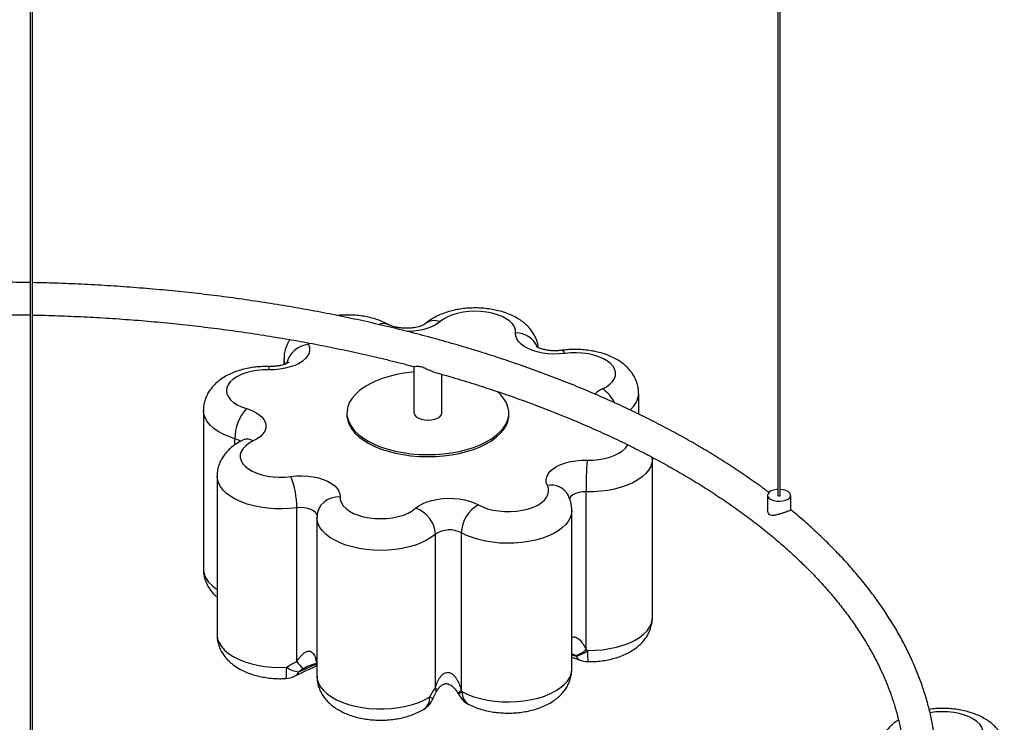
# Paper-space layout '_Trimétrica' of a CAD drawing. Header units: millimetres. Extents: x -1199 to -201, y -1196 to 140.
# Tile 6 of 7: x -690 to -264, y -832 to -528. Entities that reach past the tile are written whole.
import ezdxf

# ---------------------------------------------------------------- set-up
doc = ezdxf.new("R2010")
doc.units = ezdxf.units.MM

psp = doc.layouts.new('_Trimétrica')

# ---------------------------------------------------------------- linework, layer by layer
at = {"color": 7, "linetype": 'Continuous', "lineweight": 25}
for p, q in [((-362.26, 98.44), (-362.26, -733.86)), ((-361.26, -733.86), (-361.26, 98.44)), ((-685.6, -217.15), (-685.6, -1049.45)), ((-684.6, -1049.45), (-684.6, -217.15)), ((-575.86, -674.89), (-575.86, -677.3)), ((-519.64, -678.02), (-519.64, -698.24)), ((-507.64, -698.24), (-507.64, -681.49)), ((-422.49, -698.73), (-422.49, -689.78)), ((-610.69, -697.14), (-610.69, -765.71)), ((-548.64, -698.24), (-548.64, -699.1)), ((-478.64, -699.1), (-478.64, -698.24)), ((-416.62, -718.2), (-416.63, -717.41)), ((-416.58, -786.77), (-416.58, -718.2)), ((-604.78, -725.55), (-604.78, -794.13)), ((-445.24, -800.54), (-445.24, -732.35)), ((-366.76, -733.86), (-366.76, -740.21)), ((-356.76, -740.23), (-356.76, -733.86)), ((-570.32, -805.68), (-570.32, -739.26)), ((-451.41, -809.02), (-451.41, -740.45)), ((-561.58, -743.49), (-561.58, -812.07)), ((-561.53, -742.3), (-561.55, -743.48)), ((-510.35, -817.07), (-510.35, -750.65)), ((-499.16, -818.22), (-499.16, -750.03)), ((-451.41, -803.9), (-447.75, -805.21)), ((-563.97, -807.22), (-564.16, -807.3)), ((-500.55, -819.56), (-500.27, -820.1))]:
    psp.add_line(p, q, dxfattribs=at)
at = {"color": 8, "linetype": 'Continuous', "lineweight": 25}
for p, q in [((-565.59, -667.89), (-565.29, -668.6)), ((-597.09, -712.01), (-597.09, -709.36)), ((-449.8, -803.19), (-451.41, -802.33)), ((-451.41, -802.77), (-449.48, -803.39)), ((-569.44, -810.19), (-562.03, -806.89))]:
    psp.add_line(p, q, dxfattribs=at)
at = {"color": 7, "linetype": 'Continuous', "lineweight": 25, "flags": 128}
for points in [[(-475.7, -663.65), (-475.78, -662.32), (-476.24, -661.02), (-477.07, -659.76), (-478.25, -658.58), (-479.75, -657.5), (-481.54, -656.54), (-483.58, -655.74), (-485.84, -655.09), (-488.25, -654.62), (-490.77, -654.34), (-493.34, -654.26), (-495.91, -654.37), (-498.42, -654.67), (-500.82, -655.16), (-503.05, -655.83), (-505.07, -656.65), (-506.83, -657.62), (-508.29, -658.72)], [(-454.42, -672.49), (-456.82, -672.72), (-459.26, -672.77), (-461.69, -672.64), (-464.05, -672.33), (-466.31, -671.85), (-468.41, -671.21), (-470.31, -670.42), (-471.97, -669.5), (-473.36, -668.47), (-474.45, -667.34), (-475.21, -666.15), (-475.63, -664.91), (-475.7, -663.65)], [(-565.29, -668.6), (-564.84, -669.83), (-564.75, -671.09), (-565, -672.34), (-565.6, -673.56), (-566.53, -674.72), (-567.77, -675.8), (-569.31, -676.78), (-571.09, -677.64), (-573.1, -678.35), (-575.29, -678.91), (-577.61, -679.3), (-580.01, -679.52), (-582.45, -679.56)], [(-438.15, -687.85), (-436.39, -686.88), (-434.92, -685.79), (-433.77, -684.6), (-432.98, -683.33), (-432.56, -682.02), (-432.52, -680.7), (-432.86, -679.38), (-433.57, -678.1), (-434.63, -676.89), (-436.03, -675.78), (-437.73, -674.78), (-439.7, -673.92), (-441.89, -673.22), (-444.25, -672.7), (-446.74, -672.35), (-449.31, -672.21), (-451.88, -672.25), (-454.42, -672.49)], [(-582.45, -679.56), (-585.03, -679.6), (-587.57, -679.84), (-590.01, -680.26), (-592.3, -680.87), (-594.4, -681.64), (-596.25, -682.57), (-597.82, -683.62), (-599.07, -684.78), (-599.98, -686.02), (-600.52, -687.32), (-600.69, -688.64), (-600.48, -689.97), (-599.89, -691.26), (-598.94, -692.5), (-597.65, -693.64), (-596.04, -694.68), (-594.16, -695.59), (-592.03, -696.34)], [(-519.64, -680.48), (-520.43, -680.56), (-523.87, -681), (-527.2, -681.62), (-530.4, -682.41), (-533.42, -683.37), (-536.24, -684.48), (-538.83, -685.72), (-541.16, -687.1), (-543.2, -688.59), (-544.95, -690.18), (-546.37, -691.86), (-547.45, -693.59), (-548.19, -695.38), (-548.58, -697.2), (-548.6, -699.02), (-548.27, -700.84), (-547.58, -702.63), (-546.54, -704.38), (-545.17, -706.06), (-543.47, -707.66), (-541.47, -709.17), (-539.18, -710.56), (-536.62, -711.83), (-533.84, -712.96), (-530.84, -713.94), (-527.67, -714.75), (-524.35, -715.4), (-520.93, -715.87), (-517.43, -716.16), (-513.89, -716.26), (-510.35, -716.19), (-506.84, -715.92), (-503.4, -715.48), (-500.07, -714.86), (-496.87, -714.06), (-496.87, -714.06)], [(-496.87, -714.06), (-493.85, -713.11), (-491.03, -712), (-488.44, -710.75), (-486.11, -709.38), (-484.07, -707.88), (-482.32, -706.29), (-480.9, -704.62), (-479.82, -702.88), (-479.08, -701.1), (-478.69, -699.28), (-478.67, -697.46), (-479, -695.64), (-479.69, -693.85), (-480.73, -692.1), (-482.1, -690.42), (-483.71, -688.89)], [(-592.03, -696.34), (-590.02, -697.05), (-588.23, -697.91), (-586.69, -698.88), (-585.44, -699.96), (-584.5, -701.12), (-583.89, -702.34), (-583.63, -703.59), (-583.72, -704.85), (-584.16, -706.09), (-584.94, -707.28), (-586.04, -708.4), (-587.45, -709.43), (-589.12, -710.34)], [(-548.64, -699.1), (-548.6, -699.88), (-548.27, -701.7), (-547.58, -703.49), (-546.54, -705.23), (-545.17, -706.92), (-543.47, -708.52), (-541.47, -710.03), (-539.18, -711.42), (-536.62, -712.69), (-533.84, -713.82), (-530.84, -714.79), (-527.67, -715.61), (-524.35, -716.26), (-520.93, -716.73), (-517.43, -717.02), (-513.89, -717.12), (-510.35, -717.04), (-506.84, -716.78), (-503.4, -716.33), (-500.07, -715.71), (-496.87, -714.92)], [(-519.64, -698.24), (-519.62, -698.49), (-519.31, -699.24), (-518.65, -699.94), (-517.67, -700.53), (-516.44, -700.97)], [(-516.44, -700.97), (-515.03, -701.24), (-513.53, -701.33), (-512.04, -701.22), (-510.66, -700.92), (-509.45, -700.45), (-508.52, -699.85), (-507.9, -699.14), (-507.64, -698.38), (-507.64, -698.24)], [(-496.87, -714.92), (-493.85, -713.97), (-491.03, -712.86), (-488.44, -711.61), (-486.11, -710.23), (-484.07, -708.74), (-482.32, -707.15), (-480.9, -705.48), (-479.82, -703.74), (-479.08, -701.95), (-478.69, -700.14), (-478.64, -699.1)], [(-589.12, -710.34), (-590.88, -711.31), (-592.35, -712.4), (-593.5, -713.59), (-594.29, -714.86), (-594.71, -716.17), (-594.75, -717.49), (-594.41, -718.81), (-593.71, -720.09), (-592.64, -721.3), (-591.24, -722.41), (-589.54, -723.41), (-587.57, -724.27), (-585.38, -724.97), (-583.02, -725.5), (-580.53, -725.84), (-577.96, -725.99), (-575.39, -725.94), (-572.85, -725.7)], [(-461.98, -729.59), (-462.43, -728.36), (-462.52, -727.1), (-462.27, -725.85), (-461.67, -724.63), (-460.74, -723.47), (-459.5, -722.39), (-457.97, -721.41), (-456.18, -720.55), (-454.17, -719.84), (-451.98, -719.28), (-449.66, -718.89), (-447.26, -718.67), (-444.82, -718.63)], [(-572.85, -725.7), (-570.45, -725.47), (-568.01, -725.42), (-565.58, -725.55), (-563.22, -725.86), (-560.96, -726.34), (-558.86, -726.98), (-556.96, -727.77), (-555.3, -728.69), (-553.91, -729.72), (-552.82, -730.85), (-552.06, -732.04), (-551.64, -733.28), (-551.57, -734.54)], [(-491.8, -737.97), (-489.92, -738.88), (-487.8, -739.64), (-485.49, -740.23), (-483.03, -740.63), (-480.49, -740.85), (-477.91, -740.87), (-475.36, -740.7), (-472.88, -740.33), (-470.53, -739.79), (-468.36, -739.07), (-466.43, -738.19), (-464.76, -737.18), (-463.4, -736.05), (-462.38, -734.83), (-461.71, -733.55), (-461.42, -732.23), (-461.51, -730.9), (-461.98, -729.59)], [(-362.26, -731.3), (-362.74, -731.34), (-364.03, -731.57), (-365.15, -731.97), (-366.01, -732.51), (-366.57, -733.15), (-366.76, -733.84), (-366.59, -734.54), (-366.05, -735.19), (-365.2, -735.73), (-364.1, -736.14)], [(-364.1, -736.14), (-362.82, -736.38), (-361.46, -736.43), (-360.12, -736.3), (-358.91, -735.98), (-357.91, -735.5), (-357.19, -734.91), (-356.81, -734.23), (-356.8, -733.53), (-357.16, -732.86), (-357.86, -732.25), (-358.85, -731.77), (-360.05, -731.44), (-361.26, -731.3)], [(-551.57, -734.54), (-551.49, -735.87), (-551.03, -737.17), (-550.2, -738.43), (-549.02, -739.61), (-547.52, -740.69), (-545.73, -741.65), (-543.69, -742.46), (-541.43, -743.1), (-539.02, -743.57), (-536.5, -743.85), (-533.93, -743.93), (-531.36, -743.82), (-528.85, -743.52), (-526.45, -743.03), (-524.22, -742.37), (-522.2, -741.54), (-520.45, -740.57), (-518.98, -739.47)], [(-518.98, -739.47), (-517.6, -738.44), (-515.94, -737.51), (-514.05, -736.72), (-511.95, -736.08), (-509.7, -735.59), (-507.33, -735.28), (-504.91, -735.15), (-502.47, -735.19), (-500.06, -735.42), (-497.75, -735.82), (-495.57, -736.39), (-493.57, -737.11), (-491.8, -737.97)], [(-362, -734.09), (-361.81, -734.12), (-361.61, -734.11), (-361.44, -734.06), (-361.32, -733.98), (-361.26, -733.89), (-361.26, -733.86)]]:
    psp.add_lwpolyline(points, dxfattribs=at)
at = {"color": 8, "linetype": 'Continuous', "lineweight": 25, "flags": 128}
for points in [[(-508.29, -658.72), (-509.67, -659.75), (-511.33, -660.68), (-513.22, -661.47), (-515.32, -662.11), (-517.57, -662.6), (-519.94, -662.91), (-522.37, -663.04), (-522.53, -663.05)], [(-597.09, -709.36), (-599.73, -708.45), (-602.15, -707.4), (-604.31, -706.2), (-606.2, -704.89), (-607.78, -703.48), (-609.04, -701.98), (-609.95, -700.41), (-610.5, -698.8), (-610.69, -697.17), (-610.69, -697.13)], [(-444.82, -718.63), (-442.24, -718.59), (-439.7, -718.35), (-437.26, -717.93), (-434.97, -717.32), (-432.87, -716.55), (-431.02, -715.63), (-429.45, -714.57), (-428.2, -713.41), (-427.29, -712.17), (-427.19, -711.99)], [(-416.58, -718.2), (-416.75, -719.79), (-417.29, -721.4), (-418.19, -722.97), (-419.43, -724.47), (-420.99, -725.89), (-422.87, -727.21), (-425.02, -728.41), (-427.43, -729.47), (-430.06, -730.38), (-432.88, -731.14), (-435.85, -731.71), (-438.92, -732.11), (-442.07, -732.32), (-445.24, -732.35)], [(-570.32, -739.26), (-573.43, -739.58), (-576.59, -739.71), (-579.76, -739.66), (-582.9, -739.42), (-585.96, -738.99), (-588.91, -738.39), (-591.7, -737.61), (-594.3, -736.68), (-596.67, -735.59), (-598.79, -734.38), (-600.62, -733.04), (-602.14, -731.61), (-603.33, -730.09), (-604.17, -728.52), (-604.65, -726.9), (-604.78, -725.56)], [(-551.57, -734.54), (-553.52, -734.66), (-555.39, -735.11), (-557.12, -735.86), (-558.63, -736.9), (-559.88, -738.17), (-560.8, -739.63), (-561.37, -741.23), (-561.53, -742.3)], [(-445.24, -732.35), (-446.86, -732.41), (-448.42, -732.67), (-449.82, -733.1), (-450.98, -733.69), (-451.85, -734.4), (-452.38, -735.2), (-452.44, -735.37)], [(-561.55, -742.74), (-561.68, -742.06), (-562.18, -741.26), (-563.02, -740.54), (-564.16, -739.94), (-565.54, -739.49), (-567.08, -739.22), (-568.71, -739.14), (-570.32, -739.26)], [(-451.41, -740.44), (-451.52, -741.73), (-451.99, -743.34), (-452.82, -744.92), (-453.99, -746.44), (-455.5, -747.87), (-457.31, -749.21), (-459.42, -750.44), (-461.78, -751.53), (-464.37, -752.47), (-467.15, -753.25), (-470.09, -753.86), (-473.15, -754.3), (-476.29, -754.54), (-479.45, -754.61), (-482.62, -754.48), (-485.73, -754.17), (-488.75, -753.67), (-491.64, -753), (-494.36, -752.16), (-496.88, -751.17), (-499.16, -750.03)], [(-510.35, -750.65), (-512.11, -752.01), (-514.16, -753.25), (-516.48, -754.37), (-519.02, -755.34), (-521.77, -756.16), (-524.69, -756.8), (-527.73, -757.27), (-530.85, -757.56), (-534.01, -757.66), (-537.18, -757.57), (-540.31, -757.29), (-543.35, -756.83), (-546.27, -756.19), (-549.03, -755.38), (-551.58, -754.42), (-553.91, -753.31), (-555.97, -752.07), (-557.74, -750.71), (-559.2, -749.26), (-560.32, -747.73), (-561.1, -746.15), (-561.51, -744.53), (-561.58, -743.49)], [(-610.69, -765.71), (-610.65, -766.53), (-610.27, -768.18), (-609.52, -769.8), (-608.41, -771.36), (-606.95, -772.85), (-605.16, -774.23), (-604.78, -774.48)], [(-444.56, -800.93), (-441.34, -800.87), (-438.14, -800.6), (-435.04, -800.15), (-432.05, -799.51), (-429.23, -798.69), (-426.62, -797.72), (-424.25, -796.58), (-422.15, -795.32), (-420.35, -793.93), (-418.89, -792.45), (-417.77, -790.89), (-417.01, -789.27), (-416.63, -787.62), (-416.58, -786.77)], [(-604.78, -794.13), (-604.77, -794.41), (-604.52, -796.07), (-603.89, -797.7), (-602.89, -799.28), (-601.54, -800.8), (-599.85, -802.22), (-597.85, -803.52), (-595.57, -804.7), (-593.03, -805.73), (-590.28, -806.61), (-587.35, -807.31), (-584.28, -807.82), (-581.11, -808.15), (-577.89, -808.29), (-574.66, -808.22)], [(-575.12, -813.09), (-575.08, -813.07), (-574.94, -812.78), (-574.82, -812.12), (-574.73, -811.11), (-574.68, -809.8), (-574.66, -808.22)], [(-561.58, -812.07), (-561.45, -813.48), (-560.94, -815.12), (-560.05, -816.72), (-558.81, -818.26), (-557.23, -819.71), (-555.33, -821.06), (-553.14, -822.28), (-550.68, -823.36), (-547.99, -824.28), (-545.11, -825.04), (-542.08, -825.62), (-538.94, -826.01), (-535.73, -826.2), (-532.5, -826.21), (-529.29, -826.01), (-526.14, -825.63), (-523.11, -825.05), (-520.23, -824.3), (-517.54, -823.38), (-515.07, -822.3), (-512.87, -821.08)], [(-498.7, -818.86), (-496.32, -819.98), (-493.7, -820.96), (-490.88, -821.77), (-487.89, -822.41), (-484.78, -822.86), (-481.59, -823.12), (-478.36, -823.18), (-475.14, -823.05), (-471.97, -822.72), (-468.89, -822.21), (-465.96, -821.51), (-463.2, -820.64), (-460.66, -819.62), (-458.38, -818.44), (-456.37, -817.13), (-454.68, -815.72), (-453.32, -814.21), (-452.32, -812.62), (-451.68, -810.99), (-451.42, -809.33), (-451.41, -809.02)], [(-499.16, -818.22), (-499.56, -818.52), (-499.9, -818.78), (-500.17, -819.01), (-500.37, -819.21), (-500.5, -819.37), (-500.56, -819.49), (-500.55, -819.56)], [(-273.72, -835.43), (-274.19, -834.13), (-275.04, -832.87), (-276.23, -831.7), (-277.75, -830.62), (-279.55, -829.67), (-281.61, -828.87), (-283.87, -828.24), (-286.29, -827.78), (-288.81, -827.51), (-291.39, -827.43), (-293.95, -827.55), (-296.46, -827.86), (-296.59, -827.88)]]:
    psp.add_lwpolyline(points, dxfattribs=at)
at = {"color": 8, "linetype": 'Continuous', "lineweight": 25}
for centre, radius, start, end in [((-532.84, -664.61), 5.07, 63.5544, 113.8845), ((-510.64, -665.13), 6.83, 69.8413, 128.4044), ((-475.58, -673.9), 10.25, 23.5554, 90.6622), ((-564.07, -679.6), 11.07, 96.3196, 165.5099), ((-456.17, -672.9), 1.8, 13.2664, 76.4956), ((-568.32, -674.87), 7.54, 180.1656, 197.4938), ((-578.6, -679.42), 3.85, 160.5634, 182.1334), ((-432.9, -699.54), 12.81, 114.1714, 132.2733), ((-445.42, -699.39), 13.64, 24.3351, 57.8101), ((-432.23, -689.22), 9.76, 307.9863, 356.7293), ((-598.74, -715.66), 6.52, 51.5678, 75.2919), ((-591.7, -714.13), 4.58, 55.7369, 111.8488), ((-460.25, -737.63), 8.22, 28.5345, 102.1415), ((-446.58, -802.35), 3.08, 199.6246, 247.8741), ((-392.1, -802.43), 52.48, 178.364, 183.6615), ((-573.01, -808.61), 3.91, 296.8152, 336.1139), ((-512.09, -818.31), 2.13, 339.4116, 35.3541), ((-518.68, -821.55), 5.83, 305.5731, 4.5822), ((-537.94, -880.23), 64.24, 65.5923, 67.0367), ((-495.53, -825.7), 7.54, 114.8374, 129.8716), ((-493.26, -819.49), 5.48, 173.3614, 237.3515)]:
    psp.add_arc(centre, radius, start, end, dxfattribs=at)
at = {"color": 7, "linetype": 'Continuous', "lineweight": 25}
for centre, radius, start, end in [((-577.95, -709.3), 19.13, 137.3847, 180.183), ((-237.47, -731.87), 207.76, 176.3482, 180.1336), ((-605.88, -738.88), 35.56, 359.3893, 21.7486), ((-361.97, -733.8), 0.295, 192.9662, 266.0309), ((-522.77, -751.32), 12.44, 3.0978, 72.2585), ((-484.97, -750.42), 14.2, 118.7491, 178.4291), ((-504.23, -759.93), 11.12, 62.8807, 123.4385), ((-453.2, -792.07), 11.63, 287.0061, 313.2478), ((-452.15, -791.88), 11.81, 283.0685, 309.9707), ((-568.39, -799.5), 10.75, 234.3021, 264.367), ((-555.28, -795.07), 18.4, 215.1998, 228.5583), ((-444.39, -795.78), 10, 250.4122, 269.4786), ((-575.61, -803.1), 10, 272.8238, 295.7968), ((-491.5, -815.28), 10, 207.6007, 241.9171), ((-520.59, -817.8), 10, 301.9698, 336.8674)]:
    psp.add_arc(centre, radius, start, end, dxfattribs=at)
for points, knots in [([(-685.6, -641.85), (-685.73, -641.85), (-689.64, -641.75), (-697.33, -641.7), (-708.66, -641.73), (-719.98, -641.93), (-731.29, -642.3), (-742.58, -642.83), (-753.83, -643.52), (-765.04, -644.37), (-776.2, -645.39), (-787.3, -646.57), (-798.34, -647.91), (-809.29, -649.41), (-818.16, -650.74), (-823.34, -651.62), (-824.93, -651.89)], [0, 0, 0, 0, 0.002891, 0.083014, 0.163137, 0.243261, 0.323385, 0.403511, 0.483639, 0.56377, 0.643905, 0.724045, 0.80419, 0.884341, 0.9645, 1, 1, 1, 1]), ([(-366.15, -732.7), (-366.75, -732.24), (-369.49, -730.14), (-374.64, -726.5), (-381.58, -721.78), (-388.8, -717.18), (-396.24, -712.69), (-403.93, -708.31), (-411.84, -704.05), (-419.98, -699.91), (-428.33, -695.89), (-436.89, -691.99), (-445.66, -688.23), (-454.62, -684.59), (-463.77, -681.09), (-473.1, -677.72), (-482.6, -674.49), (-492.27, -671.4), (-502.11, -668.46), (-512.09, -665.66), (-522.22, -663), (-532.49, -660.5), (-542.88, -658.14), (-553.4, -655.94), (-564.03, -653.89), (-574.76, -652), (-585.59, -650.26), (-596.51, -648.68), (-607.51, -647.25), (-618.57, -645.99), (-629.71, -644.89), (-640.89, -643.95), (-652.12, -643.17), (-663.39, -642.56), (-674.22, -642.11), (-681.29, -641.95), (-684.6, -641.88)], [0, 0, 0, 0, 0.008484, 0.038701, 0.068921, 0.099143, 0.129363, 0.159581, 0.189795, 0.220005, 0.250209, 0.280408, 0.310601, 0.340789, 0.37097, 0.401145, 0.431315, 0.461478, 0.491637, 0.52179, 0.551938, 0.582081, 0.61222, 0.642354, 0.672485, 0.702612, 0.732735, 0.762856, 0.792974, 0.823089, 0.853203, 0.883314, 0.913424, 0.943532, 0.97364, 1, 1, 1, 1]), ([(-465.84, -670.04), (-465.88, -669.66), (-465.99, -668.59), (-466.51, -666.87), (-467.34, -664.93), (-468.45, -663.1), (-469.8, -661.39), (-471.4, -659.79), (-473.26, -658.33), (-475.38, -656.99), (-477.74, -655.81), (-480.31, -654.82), (-483.03, -654.02), (-485.85, -653.42), (-488.74, -653.02), (-491.65, -652.82), (-494.58, -652.82), (-497.5, -653.01), (-500.39, -653.4), (-503.21, -653.99), (-505.97, -654.78), (-508.63, -655.81), (-511.06, -657.03), (-513.17, -658.35), (-514.35, -659.33), (-514.89, -659.78)], [0, 0, 0, 0, 0.020266, 0.058208, 0.096174, 0.134634, 0.174082, 0.215009, 0.257814, 0.302628, 0.349129, 0.396579, 0.444047, 0.491151, 0.537846, 0.584245, 0.630525, 0.676889, 0.723486, 0.770543, 0.818293, 0.866942, 0.91657, 0.961744, 1, 1, 1, 1]), ([(-828.37, -666.68), (-827.13, -666.46), (-822.38, -665.6), (-814.02, -664.27), (-803.31, -662.7), (-792.51, -661.28), (-781.63, -660.03), (-770.69, -658.93), (-759.69, -657.99), (-748.64, -657.21), (-737.56, -656.59), (-726.44, -656.13), (-715.3, -655.83), (-704.15, -655.7), (-694.25, -655.7), (-688.06, -655.82), (-685.6, -655.87)], [0, 0, 0, 0, 0.027253, 0.104033, 0.180822, 0.257618, 0.33442, 0.411229, 0.488043, 0.564862, 0.641684, 0.718509, 0.795336, 0.872164, 0.948994, 1, 1, 1, 1]), ([(-684.6, -655.89), (-683.68, -655.9), (-679.05, -655.97), (-670.72, -656.26), (-659.61, -656.76), (-648.53, -657.43), (-637.5, -658.26), (-626.51, -659.25), (-615.59, -660.4), (-604.74, -661.71), (-593.96, -663.17), (-583.27, -664.79), (-572.67, -666.56), (-562.18, -668.48), (-551.8, -670.56), (-541.54, -672.78), (-531.42, -675.16), (-524.04, -676.98), (-520.07, -678.06), (-519.39, -678.24)], [0, 0, 0, 0, 0.0159497, 0.0806821, 0.145413, 0.2101418, 0.2748679, 0.3395906, 0.4043093, 0.4690234, 0.5337323, 0.5984351, 0.6631314, 0.7278204, 0.7925014, 0.8571739, 0.921837, 0.9864902, 1, 1, 1, 1]), ([(-530.59, -660.07), (-531.04, -659.82), (-532.29, -659.15), (-534.47, -658.23), (-537.14, -657.35), (-539.93, -656.67), (-542.8, -656.2), (-545.71, -655.92), (-548.63, -655.85), (-550.98, -655.92), (-552.32, -656.07), (-552.7, -656.12)], [0, 0, 0, 0, 0.073227, 0.200372, 0.327379, 0.45366, 0.578825, 0.703054, 0.826772, 0.950501, 1, 1, 1, 1]), ([(-514.89, -659.78), (-514.9, -659.79), (-514.93, -659.81), (-515.19, -659.99), (-515.74, -660.29), (-516.56, -660.63), (-517.64, -660.97), (-518.95, -661.27), (-520.44, -661.5), (-522.05, -661.62), (-523.72, -661.63), (-525.37, -661.51), (-526.91, -661.29), (-528.29, -660.97), (-529.42, -660.61), (-530.17, -660.29), (-530.48, -660.12), (-530.59, -660.07)], [0, 0, 0, 0, 0.0403005, 0.1027207, 0.1657066, 0.2306437, 0.2983456, 0.3689164, 0.4419883, 0.516924, 0.592961, 0.6692995, 0.7448948, 0.8190096, 0.8910758, 0.9608427, 1, 1, 1, 1]), ([(-573.25, -666.49), (-573.5, -666.87), (-574.13, -667.82), (-574.89, -669.51), (-575.52, -671.54), (-575.84, -673.36), (-575.83, -674.5), (-575.82, -674.9)], [0, 0, 0, 0, 0.153566, 0.3884, 0.618615, 0.867315, 1, 1, 1, 1]), ([(-455.75, -671.15), (-456.02, -671.19), (-456.81, -671.28), (-458.2, -671.36), (-459.87, -671.34), (-461.5, -671.2), (-463.01, -670.95), (-464.34, -670.62), (-465.41, -670.25), (-466.2, -669.88), (-466.65, -669.62), (-466.81, -669.48), (-466.78, -669.51), (-466.77, -669.52)], [0, 0, 0, 0, 0.055197, 0.163399, 0.272513, 0.381719, 0.489586, 0.595114, 0.697572, 0.796755, 0.893379, 0.989488, 1, 1, 1, 1]), ([(-422.52, -689.77), (-422.53, -689.22), (-422.54, -687.95), (-422.94, -686.02), (-423.61, -684.01), (-424.56, -682.12), (-425.76, -680.33), (-427.22, -678.67), (-428.92, -677.13), (-430.89, -675.71), (-433.11, -674.44), (-435.56, -673.33), (-438.2, -672.41), (-440.96, -671.69), (-443.81, -671.18), (-446.71, -670.86), (-449.64, -670.74), (-452.52, -670.81), (-454.55, -670.99), (-455.6, -671.13), (-455.75, -671.15)], [0, 0, 0, 0, 0.040589, 0.092648, 0.144369, 0.196378, 0.24933, 0.303906, 0.360745, 0.420279, 0.48246, 0.546586, 0.611478, 0.676092, 0.740147, 0.803689, 0.866918, 0.930093, 0.990138, 1, 1, 1, 1]), ([(-573.68, -676.3), (-573.69, -676.32), (-573.73, -676.35), (-574.11, -676.6), (-574.74, -676.91), (-575.64, -677.26), (-576.79, -677.59), (-578.16, -677.87), (-579.69, -678.07), (-581.08, -678.14), (-581.93, -678.14), (-582.24, -678.13)], [0, 0, 0, 0, 0.104844, 0.21148, 0.32031, 0.433056, 0.550709, 0.673159, 0.799604, 0.928862, 1, 1, 1, 1]), ([(-511.58, -680.35), (-508.35, -681.27), (-501.87, -683.11), (-492.35, -686.06), (-482.98, -689.13), (-473.79, -692.33), (-464.79, -695.66), (-455.98, -699.12), (-447.36, -702.71), (-438.95, -706.41), (-430.75, -710.23), (-422.78, -714.17), (-415.02, -718.21), (-407.5, -722.36), (-400.21, -726.62), (-393.17, -730.97), (-386.37, -735.42), (-379.83, -739.96), (-373.55, -744.59), (-367.52, -749.3), (-361.77, -754.08), (-356.29, -758.95), (-351.08, -763.88), (-346.15, -768.88), (-341.5, -773.95), (-337.14, -779.07), (-333.06, -784.25), (-329.28, -789.48), (-325.79, -794.76), (-322.59, -800.08), (-319.69, -805.44), (-317.08, -810.84), (-314.78, -816.28), (-312.78, -821.75), (-311.09, -827.25), (-309.7, -832.77), (-308.62, -838.32), (-307.85, -843.88), (-307.4, -849.46), (-307.26, -855.05), (-307.44, -860.65), (-307.93, -866.24), (-308.74, -871.82), (-309.86, -877.39), (-311.29, -882.93), (-313.04, -888.46), (-315.09, -893.95), (-317.45, -899.41), (-320.11, -904.84), (-323.07, -910.22), (-326.33, -915.56), (-329.88, -920.85), (-333.73, -926.08), (-337.87, -931.27), (-342.29, -936.39), (-347, -941.46), (-351.99, -946.46), (-357.25, -951.39), (-362.79, -956.24), (-368.6, -961.02), (-374.67, -965.72), (-381.01, -970.33), (-387.6, -974.86), (-394.44, -979.29), (-401.53, -983.63), (-408.86, -987.86), (-416.43, -992), (-424.23, -996.02), (-432.25, -999.94), (-440.48, -1003.74), (-448.93, -1007.42), (-457.58, -1010.98), (-466.43, -1014.41), (-475.46, -1017.72), (-484.68, -1020.9), (-494.08, -1023.95), (-503.64, -1026.86), (-513.36, -1029.63), (-523.23, -1032.26), (-533.25, -1034.75), (-543.4, -1037.09), (-553.68, -1039.29), (-564.08, -1041.33), (-574.59, -1043.23), (-585.21, -1044.97), (-595.91, -1046.56), (-606.7, -1047.99), (-617.57, -1049.27), (-628.5, -1050.39), (-639.5, -1051.35), (-650.54, -1052.15), (-661.62, -1052.79), (-671.48, -1053.23), (-677.64, -1053.39), (-680.1, -1053.46)], [0, 0, 0, 0, 0.010855, 0.021724, 0.03259, 0.043454, 0.054316, 0.065176, 0.076033, 0.086887, 0.09774, 0.108589, 0.119437, 0.130282, 0.141125, 0.151966, 0.162806, 0.173644, 0.184482, 0.19532, 0.206159, 0.216999, 0.227842, 0.238689, 0.249542, 0.260402, 0.271272, 0.282154, 0.293051, 0.303965, 0.314899, 0.325856, 0.336838, 0.347846, 0.358882, 0.369947, 0.381038, 0.392154, 0.40329, 0.414441, 0.4256, 0.436759, 0.44791, 0.459046, 0.470161, 0.481252, 0.492317, 0.503354, 0.514363, 0.525346, 0.536305, 0.547241, 0.558158, 0.569058, 0.579944, 0.590818, 0.601683, 0.612541, 0.623393, 0.634241, 0.645086, 0.65593, 0.666773, 0.677615, 0.688459, 0.699303, 0.710149, 0.720997, 0.731846, 0.742698, 0.753551, 0.764408, 0.775266, 0.786127, 0.79699, 0.807855, 0.818722, 0.829591, 0.840462, 0.851335, 0.86221, 0.873086, 0.883964, 0.894843, 0.905724, 0.916606, 0.927489, 0.938373, 0.949257, 0.960143, 0.971029, 0.981915, 0.992802, 1, 1, 1, 1]), ([(-582.24, -678.13), (-582.77, -678.13), (-584.28, -678.11), (-586.76, -678.24), (-589.65, -678.57), (-592.5, -679.11), (-595.27, -679.85), (-597.96, -680.81), (-600.52, -682.01), (-602.82, -683.4), (-604.81, -684.94), (-606.47, -686.55), (-607.86, -688.28), (-608.98, -690.11), (-609.83, -692.03), (-610.41, -694.07), (-610.69, -695.79), (-610.66, -696.83), (-610.65, -697.13)], [0, 0, 0, 0, 0.038591, 0.109186, 0.180092, 0.251608, 0.324091, 0.397873, 0.473149, 0.549703, 0.616597, 0.680606, 0.74187, 0.800915, 0.858346, 0.914717, 0.975498, 1, 1, 1, 1]), ([(-511.57, -680.3), (-512.07, -680.15), (-513.15, -679.82), (-514.65, -679.03), (-516.01, -678.45), (-517.13, -678.17), (-518.28, -678.13), (-519.13, -678.28), (-519.31, -678.19), (-519.36, -678.16)], [0, 0, 0, 0, 0.163336, 0.349791, 0.456178, 0.563456, 0.688482, 0.900258, 1, 1, 1, 1]), ([(-593.4, -709.88), (-593.87, -710.11), (-595.18, -710.76), (-597.1, -711.95), (-599.06, -713.5), (-600.7, -715.12), (-602.06, -716.86), (-603.16, -718.7), (-604.02, -720.7), (-604.56, -722.82), (-604.81, -724.49), (-604.76, -725.4), (-604.75, -725.56)], [0, 0, 0, 0, 0.074074, 0.209419, 0.327963, 0.441352, 0.549926, 0.654654, 0.756604, 0.867826, 0.975584, 1, 1, 1, 1]), ([(-592.59, -709.41), (-592.58, -709.4), (-592.56, -709.38), (-592.77, -709.55), (-593.11, -709.74), (-593.36, -709.86), (-593.4, -709.88)], [0, 0, 0, 0, 0.172301, 0.551488, 0.928473, 1, 1, 1, 1]), ([(-451.45, -740.44), (-451.44, -740.11), (-451.41, -739.07), (-451.71, -737.34), (-452.25, -735.38), (-452.8, -734.19), (-453.06, -733.64)], [0, 0, 0, 0, 0.13909, 0.440959, 0.73981, 1, 1, 1, 1]), ([(-481.45, -1034.54), (-478.77, -1033.64), (-472.91, -1031.68), (-464.08, -1028.48), (-454.92, -1024.98), (-445.95, -1021.35), (-437.18, -1017.59), (-428.61, -1013.7), (-420.26, -1009.69), (-412.11, -1005.55), (-404.19, -1001.29), (-396.5, -996.91), (-389.04, -992.42), (-381.82, -987.82), (-374.85, -983.12), (-368.13, -978.3), (-361.67, -973.39), (-355.47, -968.38), (-349.54, -963.27), (-343.88, -958.08), (-338.5, -952.8), (-333.41, -947.44), (-328.6, -942), (-324.09, -936.49), (-319.87, -930.91), (-315.95, -925.27), (-312.34, -919.57), (-309.03, -913.82), (-306.04, -908.03), (-303.36, -902.19), (-300.99, -896.32), (-298.93, -890.41), (-297.2, -884.48), (-295.77, -878.54), (-294.67, -872.57), (-293.88, -866.6), (-293.41, -860.62), (-293.26, -854.64), (-293.42, -848.66), (-293.9, -842.69), (-294.7, -836.73), (-295.8, -830.78), (-297.23, -824.85), (-298.96, -818.95), (-301.01, -813.07), (-303.37, -807.23), (-306.05, -801.41), (-309.03, -795.64), (-312.32, -789.92), (-315.91, -784.24), (-319.81, -778.62), (-324.01, -773.06), (-328.5, -767.57), (-333.29, -762.14), (-338.37, -756.79), (-343.72, -751.52), (-349.38, -746.33), (-353.73, -742.52), (-356.28, -740.47), (-356.76, -740.08)], [0, 0, 0, 0, 0.0151391, 0.0330999, 0.0510645, 0.0690328, 0.0870049, 0.1049809, 0.1229608, 0.1409445, 0.1589317, 0.1769224, 0.194916, 0.2129123, 0.2309104, 0.2489097, 0.2669088, 0.2849062, 0.3029004, 0.3208895, 0.3388712, 0.356843, 0.374802, 0.3927451, 0.4106689, 0.4285701, 0.446445, 0.4642904, 0.4821034, 0.4998815, 0.5176231, 0.5353277, 0.5529959, 0.5706295, 0.5882319, 0.6058077, 0.6233624, 0.640903, 0.6584365, 0.6759695, 0.6935083, 0.7110602, 0.7286319, 0.7462292, 0.7638566, 0.7815175, 0.7992139, 0.8169465, 0.8347149, 0.8525175, 0.8703522, 0.8882161, 0.9061061, 0.9240188, 0.9419509, 0.9598991, 0.9778603, 0.9958317, 1, 1, 1, 1]), ([(-356.78, -740.23), (-356.81, -740.3), (-356.88, -740.47), (-357.6, -740.7), (-358.73, -741.07), (-360, -741.48), (-361.39, -741.92), (-362.87, -742.35), (-364.24, -742.64), (-365.37, -742.58), (-366.15, -742.13), (-366.67, -741.32), (-366.71, -740.61), (-366.74, -740.21)], [0, 0, 0, 0, 0.09062, 0.210558, 0.298238, 0.386106, 0.470487, 0.563221, 0.67305, 0.762038, 0.835694, 0.909339, 1, 1, 1, 1]), ([(-610.68, -765.71), (-610.66, -766.34), (-610.62, -767.69), (-610.19, -769.7), (-609.48, -771.69), (-608.51, -773.58), (-607.27, -775.34), (-606.02, -776.77), (-605.12, -777.54), (-604.78, -777.83)], [0, 0, 0, 0, 0.135419, 0.286735, 0.437263, 0.588827, 0.743347, 0.902804, 1, 1, 1, 1]), ([(-444.48, -805.78), (-443.95, -805.78), (-442.44, -805.78), (-439.96, -805.62), (-437.07, -805.25), (-434.24, -804.68), (-431.48, -803.89), (-428.82, -802.89), (-426.28, -801.64), (-424.02, -800.2), (-422.08, -798.63), (-420.48, -797), (-419.15, -795.24), (-418.09, -793.39), (-417.26, -791.39), (-416.75, -789.26), (-416.54, -787.68), (-416.59, -786.86), (-416.6, -786.77)], [0, 0, 0, 0, 0.039111, 0.110694, 0.182645, 0.255282, 0.328967, 0.404023, 0.480594, 0.558293, 0.625479, 0.689722, 0.751279, 0.810718, 0.868647, 0.93175, 0.992942, 1, 1, 1, 1]), ([(-604.77, -794.16), (-604.74, -794.85), (-604.69, -796.24), (-604.23, -798.28), (-603.5, -800.27), (-602.5, -802.14), (-601.25, -803.9), (-599.75, -805.54), (-597.99, -807.06), (-595.98, -808.45), (-593.71, -809.7), (-591.22, -810.77), (-588.55, -811.65), (-585.77, -812.33), (-582.91, -812.81), (-580, -813.09), (-577.39, -813.17), (-575.77, -813.11), (-575.12, -813.09)], [0, 0, 0, 0, 0.0542383, 0.110665, 0.1668531, 0.2234867, 0.2812849, 0.3409868, 0.4032628, 0.4685062, 0.5365338, 0.6064592, 0.6769369, 0.7470162, 0.8164772, 0.8854141, 0.9540613, 1, 1, 1, 1]), ([(-574.66, -808.22), (-573.99, -807.73), (-573.29, -807.28), (-571.84, -806.44), (-571.09, -806.05), (-570.32, -805.68)], [0, 0, 0, 0, 0.5, 0.5, 1, 1, 1, 1]), ([(-571.25, -812.11), (-568.89, -810.96), (-565.77, -809.44), (-562.61, -807.94), (-561.83, -807.58)], [0, 0, 0, 0, 0.754465, 1, 1, 1, 1]), ([(-563.99, -807.15), (-563.72, -807.04), (-563.13, -806.82), (-562.46, -806.66), (-562.19, -806.65), (-562.09, -806.64)], [0, 0, 0, 0, 0.360331, 0.753819, 1, 1, 1, 1]), ([(-562.27, -806.38), (-562.27, -806.37), (-562.29, -806.36), (-562.17, -806.53), (-561.97, -806.99), (-561.77, -807.76), (-561.62, -808.68), (-561.59, -809.35), (-561.58, -809.62)], [0, 0, 0, 0, 0.034445, 0.20849, 0.394789, 0.610189, 0.846413, 1, 1, 1, 1]), ([(-567.47, -808.87), (-567.8, -809.06), (-568.14, -809.26), (-568.8, -809.69), (-569.13, -809.93), (-569.44, -810.19)], [0, 0, 0, 0, 0.5, 0.5, 1, 1, 1, 1]), ([(-561.56, -812.06), (-561.55, -812.56), (-561.54, -813.78), (-561.18, -815.67), (-560.53, -817.68), (-559.6, -819.58), (-558.42, -821.38), (-556.99, -823.05), (-555.3, -824.6), (-553.36, -826.03), (-551.16, -827.31), (-548.72, -828.44), (-546.1, -829.37), (-543.34, -830.11), (-540.49, -830.64), (-537.6, -830.97), (-534.67, -831.11), (-531.74, -831.05), (-528.83, -830.79), (-525.97, -830.34), (-523.16, -829.69), (-520.43, -828.82), (-517.89, -827.75), (-516.21, -826.85), (-515.39, -826.34), (-515.29, -826.29)], [0, 0, 0, 0, 0.0278529, 0.067327, 0.1065128, 0.1458776, 0.185916, 0.227143, 0.2700496, 0.3149821, 0.361941, 0.4104317, 0.4595887, 0.508567, 0.5571277, 0.6052915, 0.6532036, 0.7010585, 0.7490497, 0.7973548, 0.8462137, 0.8958643, 0.946493, 0.9938716, 1, 1, 1, 1]), ([(-510.35, -817.07), (-510.12, -816.29), (-509.86, -815.51), (-509.22, -814.01), (-508.84, -813.29), (-508.15, -812.28), (-507.89, -811.96), (-507.33, -811.37), (-507.02, -811.11), (-506.31, -810.68), (-505.93, -810.52), (-505.32, -810.42), (-505.11, -810.4), (-504.7, -810.43), (-504.5, -810.46), (-504.11, -810.57), (-503.92, -810.64), (-503.56, -810.82), (-503.38, -810.93), (-503.05, -811.16), (-502.89, -811.28), (-502.58, -811.55), (-502.44, -811.69), (-502.03, -812.13), (-501.78, -812.44), (-501.32, -813.09), (-501.11, -813.44), (-500.52, -814.49), (-500.19, -815.21), (-499.62, -816.69), (-499.37, -817.45), (-499.16, -818.22)], [0, 0, 0, 0, 0.125, 0.125, 0.25, 0.25, 0.3125, 0.3125, 0.375, 0.375, 0.4375, 0.4375, 0.46875, 0.46875, 0.5, 0.5, 0.53125, 0.53125, 0.5625, 0.5625, 0.59375, 0.59375, 0.625, 0.625, 0.6875, 0.6875, 0.75, 0.75, 0.875, 0.875, 1, 1, 1, 1]), ([(-496.21, -824.1), (-495.75, -824.34), (-494.48, -824.98), (-492.28, -825.87), (-489.58, -826.71), (-486.77, -827.35), (-483.9, -827.78), (-480.98, -828.02), (-478.05, -828.06), (-475.13, -827.9), (-472.24, -827.55), (-469.4, -827), (-466.63, -826.24), (-463.95, -825.26), (-461.4, -824.04), (-459.11, -822.64), (-457.14, -821.09), (-455.51, -819.46), (-454.14, -817.73), (-453.04, -815.89), (-452.18, -813.89), (-451.63, -811.77), (-451.38, -810.09), (-451.43, -809.18), (-451.44, -809)], [0, 0, 0, 0, 0.029086, 0.079991, 0.1307, 0.181062, 0.23098, 0.280552, 0.32996, 0.379417, 0.429092, 0.479212, 0.530028, 0.581768, 0.634556, 0.688209, 0.73489, 0.779543, 0.822298, 0.863535, 0.903675, 0.94747, 0.989898, 1, 1, 1, 1]), ([(-512.87, -821.08), (-512.45, -820.35), (-512.02, -819.66), (-511.17, -818.33), (-510.75, -817.7), (-510.35, -817.07)], [0, 0, 0, 0, 0.5, 0.5, 1, 1, 1, 1]), ([(-510.08, -819.06), (-510.03, -818.96), (-509.74, -818.33), (-509.04, -817.32), (-508.02, -816.24), (-507.06, -815.59), (-506.28, -815.31), (-505.56, -815.26), (-504.78, -815.42), (-503.88, -815.83), (-502.84, -816.57), (-501.74, -817.73), (-500.97, -818.77), (-500.63, -819.45), (-500.57, -819.57)], [0, 0, 0, 0, 0.0300467, 0.1769275, 0.3025125, 0.3997527, 0.4756915, 0.5230349, 0.5737153, 0.6364156, 0.7272334, 0.8410734, 0.9726511, 1, 1, 1, 1]), ([(-511.39, -821.73), (-511.37, -821.68), (-511.18, -821.22), (-510.73, -820.3), (-510.32, -819.49), (-510.1, -819.06)], [0, 0, 0, 0, 0.049648, 0.492964, 1, 1, 1, 1]), ([(-264.42, -840.23), (-264.44, -840.15), (-264.65, -839.4), (-265.31, -838.04), (-266.4, -836.21), (-267.76, -834.51), (-269.37, -832.92), (-271.24, -831.45), (-273.37, -830.12), (-275.74, -828.95), (-278.32, -827.96), (-281.04, -827.17), (-283.86, -826.58), (-286.75, -826.19), (-289.67, -825.99), (-292.6, -826), (-295.02, -826.14), (-296.44, -826.35), (-296.9, -826.42)], [0, 0, 0, 0, 0.0069112, 0.0657654, 0.1253162, 0.1864244, 0.2498451, 0.3161862, 0.3856319, 0.4576583, 0.5311119, 0.6045533, 0.6774231, 0.7496632, 0.8214527, 0.8930681, 0.9648235, 1, 1, 1, 1]), ([(-310.19, -831.02), (-310.54, -831.24), (-311.58, -831.89), (-313.08, -833.15), (-314.43, -834.5), (-315.11, -835.36), (-315.33, -835.64)], [0, 0, 0, 0, 0.17552, 0.521173, 0.8468, 1, 1, 1, 1])]:
    psp.add_open_spline(points, degree=3, knots=knots, dxfattribs=at)
at = {"color": 8, "linetype": 'Continuous', "lineweight": 25}
for points, knots in [([(-451.41, -795.6), (-451.37, -795.54), (-451.22, -795.33), (-450.78, -795.09), (-450.12, -794.99), (-448.98, -795.39), (-447.68, -796.58), (-446.32, -798.44), (-445.6, -799.83), (-445.24, -800.54)], [0, 0, 0, 0, 0.023042, 0.082276, 0.18087, 0.282086, 0.529685, 0.762511, 1, 1, 1, 1]), ([(-570.32, -805.68), (-569.99, -805.2), (-569.34, -804.27), (-568.27, -803.02), (-567.05, -801.92), (-565.77, -801.24), (-564.69, -801.24), (-563.9, -801.55), (-563.23, -802.16), (-562.39, -803.57), (-561.84, -805.73), (-561.59, -807.94), (-561.59, -809.21), (-561.58, -809.62)], [0, 0, 0, 0, 0.102737, 0.198397, 0.295731, 0.407628, 0.470644, 0.507674, 0.56931, 0.632586, 0.787372, 0.932924, 1, 1, 1, 1]), ([(-564.16, -807.3), (-564.67, -807.49), (-565.84, -807.94), (-566.88, -808.53), (-567.47, -808.87)], [0, 0, 0, 0, 0.441609, 1, 1, 1, 1])]:
    psp.add_open_spline(points, degree=3, knots=knots, dxfattribs=at)
at = {"color": 7, "linetype": 'Continuous', "lineweight": 25}
for points in [[(-449.48, -803.39), (-449.59, -803.32), (-449.69, -803.25), (-449.8, -803.19)], [(-445.24, -800.54), (-445.01, -800.67), (-444.78, -800.8), (-444.56, -800.93)], [(-499.16, -818.22), (-499, -818.43), (-498.85, -818.64), (-498.7, -818.86)]]:
    psp.add_open_spline(points, degree=3, dxfattribs=at)

doc.saveas('drawing.dxf')
